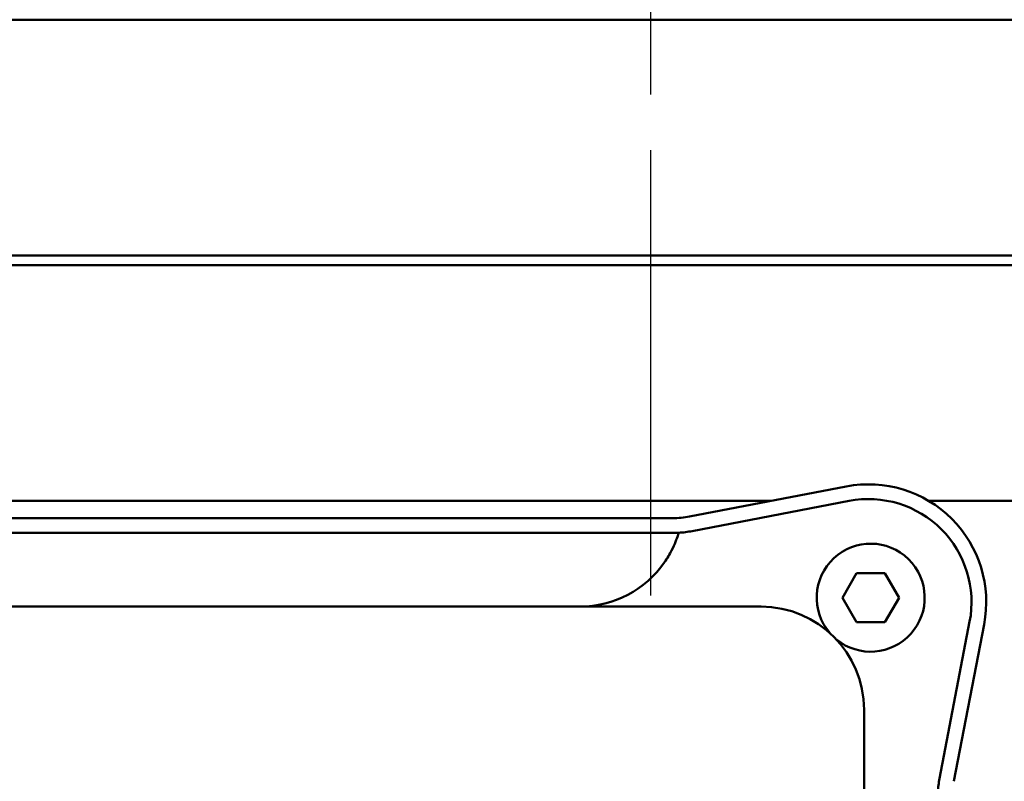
# Model space of a CAD drawing. Header units: millimetres. Extents: x 0 to 1680, y 0 to 1188.
# Tile 16 of 30: x 506 to 557, y 837 to 876. Entities that reach past the tile are written whole.
import ezdxf

# ---------------------------------------------------------------- set-up
doc = ezdxf.new("R2010")
doc.units = ezdxf.units.MM
doc.header["$LTSCALE"] = 4
doc.linetypes.add('CHAIN', pattern=[0.7087, 0.4724, -0.0591, 0.1181, -0.0591])
for name, color, linetype, lineweight in [('Видимый контур (ГОСТ)', 7, 'Continuous', 50), ('Осевая линия (ГОСТ)', 7, 'Continuous', 25), ('Размер (ГОСТ)', 7, 'Continuous', 25)]:
    doc.layers.add(name, color=color, linetype=linetype, lineweight=lineweight)
doc.styles.add('Обычный текст (ГОСТ)', font='GOST Common Italic.ttf')
doc.dimstyles.new('Обычный (ГОСТ)', dxfattribs={"dimscale": 4, "dimtxt": 3.5, "dimasz": 3.5, "dimexe": 1, "dimexo": 0, "dimgap": 0.5, "dimtad": 1, "dimtxsty": 'Обычный текст (ГОСТ)', "dimblk": 'Filled-1', "dimcen": 0.09, "dimdle": 15, "dimclrd": 256, "dimclre": 256, "dimclrt": 256, "dimazin": 2, "dimtfac": 0.714286, "dimtdec": 3, "dimtmove": 0, "dimatfit": 3, "dimfxl": 1, "dimtolj": 1, "dimlwd": 25, "dimlwe": 25, "dimarcsym": 0})

# ---------------------------------------------------------------- blocks, each defined once
blk = doc.blocks.new('Filled-1')
at = {"color": 0}
for p, q in [((0, 0), (-1, 0.1429)), ((-1, 0.1429), (-1, -0.1429)), ((-1, 0), (0, 0)), ((-1, -0.1429), (0, 0))]:
    blk.add_line(p, q, dxfattribs=at)
at = {"color": 0, "flags": 128}
blk.add_lwpolyline([(-1, -0.1429), (0, 0), (-1, 0.1429), (-1, -0.1429)], dxfattribs=at)
at = {"color": 0}
blk.add_solid([(-1, -0.1429), (0, 0), (-1, 0.1429), (-1, -0.1429)], dxfattribs=at)
blk = doc.blocks.new('*D12')
at = {"layer": 'Defpoints', "color": 0, "linetype": 'Continuous', "transparency": 16777216}
for p in [(755.366, 1071.444), (525.366, 1011.444), (755.366, 871.105)]:
    blk.add_point(p, dxfattribs=at)
at = {"layer": 'Размер (ГОСТ)', "linetype": 'Continuous', "lineweight": 25, "transparency": 16777216}
for p, q in [((525.366, 1011.444), (525.366, 1075.444)), ((755.366, 871.105), (755.366, 1075.444)), ((539.366, 1071.444), (741.366, 1071.444))]:
    blk.add_line(p, q, dxfattribs=at)
at = {"layer": 'Размер (ГОСТ)', "linetype": 'Continuous', "lineweight": 25, "transparency": 16777216, "xscale": 14, "yscale": 14, "zscale": 14, "rotation": 180}
blk.add_blockref('Filled-1', (525.366, 1071.444), dxfattribs=at)
at = {"layer": 'Размер (ГОСТ)', "linetype": 'Continuous', "lineweight": 25, "transparency": 16777216, "xscale": 14, "yscale": 14, "zscale": 14}
blk.add_blockref('Filled-1', (755.366, 1071.444), dxfattribs=at)
at = {"layer": 'Размер (ГОСТ)', "linetype": 'Continuous', "lineweight": 25, "transparency": 16777216, "insert": (625.496, 1087.444), "char_height": 14, "attachment_point": 1, "style": 'Обычный текст (ГОСТ)'}
blk.add_mtext('\\A1;230', dxfattribs=at)

msp = doc.modelspace()

# ---------------------------------------------------------------- linework, layer by layer
at = {"layer": 'Видимый контур (ГОСТ)'}
for p, q in [((479.824, 876.044), (595.943, 876.044)), ((595.943, 864.044), (479.824, 864.044)), ((595.943, 863.544), (479.824, 863.544)), ((540.6, 850.745), (548.586, 852.28)), ((539.75, 851.544), (484.239, 851.544)), ((540.735, 851.544), (539.75, 851.544)), ((544.755, 851.544), (540.735, 851.544)), ((548.728, 851.544), (540.741, 850.008)), ((596.13, 851.544), (552.788, 851.544)), ((484.239, 850.664), (539.75, 850.664)), ((538.767, 849.914), (485.226, 849.914)), ((539.75, 849.914), (538.767, 849.914)), ((548.39, 846.616), (549.111, 847.866)), ((549.111, 847.866), (550.555, 847.866)), ((550.555, 847.866), (551.276, 846.616)), ((549.111, 845.366), (548.39, 846.616)), ((551.276, 846.616), (550.555, 845.366)), ((544.245, 846.164), (479.745, 846.164)), ((550.555, 845.366), (549.111, 845.366)), ((553.339, 837.411), (554.875, 845.397)), ((555.611, 845.255), (554.076, 837.269)), ((549.495, 776.414), (549.495, 840.914))]:
    msp.add_line(p, q, dxfattribs=at)
for centre, radius, start, end in [((549.719, 846.388), 6, 349.1187, 100.8813), ((549.719, 846.388), 5.25, 349.1187, 100.8813), ((539.75, 855.164), 4.5, 270, 280.8813), ((539.75, 855.164), 5.25, 273.2752, 280.8813), ((549.833, 846.616), 2.75, 230.6028, 220.5583), ((535.017, 851.414), 5.25, 270, 325.3209), ((544.245, 840.914), 5.25, 0, 90), ((558.495, 836.419), 5.25, 169.1187, 176.7248)]:
    msp.add_arc(centre, radius, start, end, dxfattribs=at)
for points, knots in [([(540.05, 849.923), (540.05, 849.923), (540.05, 849.921), (540.044, 849.901), (540.029, 849.852), (539.978, 849.695), (539.941, 849.589), (539.838, 849.333), (539.772, 849.183), (539.641, 848.926), (539.585, 848.825), (539.465, 848.624), (539.401, 848.524), (539.334, 848.427)], [1.0836536, 1.0836536, 1.0836536, 1.0836536, 1.1015992, 1.1015992, 1.1755259, 1.1755259, 1.2489277, 1.2489277, 1.325694, 1.325694, 1.3738276, 1.3738276, 1.4211293, 1.4211293, 1.4211293, 1.4211293]), ([(540.05, 849.923), (540.05, 849.923), (540.023, 849.92), (539.854, 849.915), (539.804, 849.914), (539.75, 849.914)], [0, 0, 0, 0, 0.0800391, 0.0800391, 0.1078255, 0.1078255, 0.1078255, 0.1078255])]:
    msp.add_open_spline(points, degree=3, knots=knots, dxfattribs=at)
at = {"layer": 'Осевая линия (ГОСТ)', "linetype": 'CHAIN', "ltscale": 11.993792}
msp.add_line((538.638, 846.732), (538.638, 1001.726), dxfattribs=at)

# ---------------------------------------------------------------- dimensions: what is measured, and where the dimension line sits
at = {"layer": 'Размер (ГОСТ)', "linetype": 'Continuous', "lineweight": 25}
dim = msp.add_linear_dim(base=(755.366, 1071.444), p1=(525.366, 1011.444), p2=(755.366, 871.105), angle=180, dimstyle='Обычный (ГОСТ)', override={"dimgap": 0.5, "dimdec": 2, "dimtol": 0, "dimlim": 0, "dimtp": 0, "dimtm": 0, "dimtdec": 3, "dimtofl": 0, "dimatfit": 1}, dxfattribs=at)
dim.commit()
dim.dimension.update_dxf_attribs({"geometry": '*D12', "text_midpoint": (640.366, 1071.444), "dimtype": 160})

doc.saveas('drawing.dxf')
